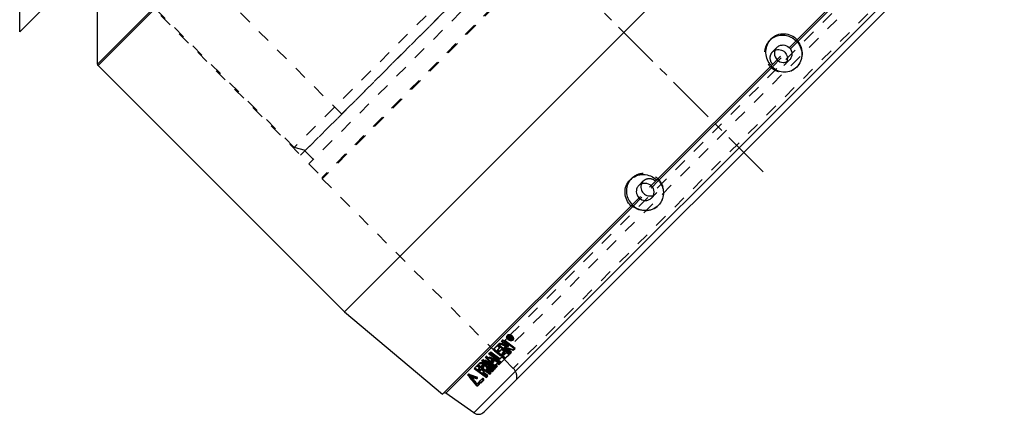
# Model space of a CAD drawing. Header units: millimetres. Extents: x 97 to 877, y 206 to 794.
# Tile 2 of 3: x 383 to 876, y 206 to 404. Entities that reach past the tile are written whole.
import ezdxf

# ---------------------------------------------------------------- set-up
doc = ezdxf.new("R2010")
doc.units = ezdxf.units.MM
doc.header["$LTSCALE"] = 65.185185
doc.linetypes.add('CENTER', pattern=[0.6, 0.375, -0.075, 0.075, -0.075])
doc.linetypes.add('HIDDEN', pattern=[0.2, 0.1, -0.1])
doc.layers.get('0').update_dxf_attribs({"linetype": 'CONTINUOUS'})
for name, color, linetype in [('FASEN', 7, 'CONTINUOUS'), ('KOERPER', 7, 'CONTINUOUS'), ('KONST.EL_MIT_GEO', 7, 'CONTINUOUS')]:
    doc.layers.add(name, color=color, linetype=linetype)

msp = doc.modelspace()

# ---------------------------------------------------------------- linework, layer by layer
at = {"color": 2, "linetype": 'CENTER'}
msp.add_line((755.69, 327.81), (488.42, 595.08), dxfattribs=at)
at = {"layer": 'FASEN', "color": 8, "linetype": 'HIDDEN'}
for p, q in [((743.43, 562.81), (520.69, 340.07)), ((744.93, 557.23), (526.27, 338.57)), ((526.27, 338.57), (520.69, 340.07))]:
    msp.add_line(p, q, dxfattribs=at)
at = {"layer": 'KOERPER', "color": 8, "linetype": 'HIDDEN'}
for q in [(726.74, 539.05), (444.99, 456.21)]:
    msp.add_line((544.45, 356.76), q, dxfattribs=at)
at = {"layer": 'KONST.EL_MIT_GEO', "color": 7, "linetype": 'Continuous'}
for p, q in [((383.11, 397.98), (383.11, 793.39)), ((701.65, 661.45), (422.05, 381.85)), ((702.36, 661.15), (422.35, 381.14)), ((545.8, 257.69), (825.81, 537.7)), ((772.62, 394.01), (867.11, 488.49)), ((866.64, 486.85), (773, 393.22)), ((610.68, 207.04), (876.46, 472.82)), ((615.8, 207.48), (876.02, 467.7)), ((383.11, 397.98), (406.35, 421.22)), ((422.05, 381.85), (422.05, 414.72)), ((422.35, 381.14), (545.8, 257.69)), ((759.74, 381.12), (702.38, 323.76)), ((760.08, 380.29), (703.21, 323.42)), ((689.49, 310.88), (595.01, 216.39)), ((690.28, 310.5), (596.65, 216.86)), ((545.8, 257.69), (595.01, 216.39)), ((624.49, 242.8), (625.21, 243.52)), ((627.9, 240.23), (624.49, 242.8)), ((624.84, 243.03), (628.12, 240.57)), ((631.17, 239.03), (625.21, 243.52)), ((627.63, 245.36), (627.57, 245.27)), ((627.78, 245.6), (627.72, 245.51)), ((627.79, 244.92), (627.98, 245.11)), ((629.36, 243.73), (627.79, 244.92)), ((628.14, 244.88), (628.32, 245.13)), ((628.2, 244.94), (628.14, 244.88)), ((628.59, 244.54), (628.14, 244.88)), ((628.38, 244.92), (628.46, 245.04)), ((628.6, 244.75), (628.38, 244.92)), ((628.73, 244.87), (628.5, 245.04)), ((628.59, 244.54), (628.65, 244.6)), ((628.6, 244.75), (628.7, 244.89)), ((628.65, 244.6), (628.73, 244.72)), ((628.81, 244.37), (628.97, 244.57)), ((628.88, 244.43), (628.81, 244.37)), ((629.49, 243.86), (628.81, 244.37)), ((629, 244.36), (628.88, 244.43)), ((628.92, 244.61), (629.06, 244.53)), ((629.63, 244), (629, 244.36)), ((629.06, 244.53), (629.2, 244.45)), ((629.2, 244.45), (629.34, 244.37)), ((629.34, 244.37), (629.48, 244.29)), ((629.36, 243.73), (629.51, 243.96)), ((629.49, 243.86), (629.36, 243.73)), ((629.48, 244.29), (629.62, 244.21)), ((629.62, 244.21), (629.76, 244.13)), ((629.76, 244.13), (629.63, 244)), ((629.63, 244), (629.7, 244.11)), ((629.96, 243.76), (630.07, 243.93)), ((618.22, 236.53), (618.86, 237.17)), ((623.51, 233.74), (618.86, 237.17)), ((620.39, 238.71), (622.32, 240.63)), ((626.38, 234.25), (620.39, 238.71)), ((620.62, 239.06), (626.61, 234.6)), ((623.67, 239.62), (622.32, 240.63)), ((623.67, 239.62), (622.42, 238.37)), ((623.38, 237.65), (622.42, 238.37)), ((622.66, 240.98), (623.36, 241.68)), ((628.64, 236.5), (622.66, 240.98)), ((623.02, 241.22), (628.86, 236.85)), ((623.38, 237.65), (624.51, 238.79)), ((625.87, 237.77), (624.51, 238.79)), ((625.87, 237.77), (624.74, 236.64)), ((624.88, 241.19), (625.88, 240.87)), ((625.7, 235.93), (626.94, 237.17)), ((625.88, 240.87), (626.89, 240.55)), ((625.92, 239.76), (626.13, 240.1)), ((629.33, 237.2), (625.92, 239.76)), ((626.42, 239.6), (625.92, 239.76)), ((626.92, 239.44), (626.42, 239.6)), ((626.89, 240.55), (627.4, 240.39)), ((628.29, 236.16), (626.94, 237.17)), ((627.4, 240.39), (627.9, 240.23)), ((627.9, 240.23), (628.12, 240.57)), ((628.15, 239.46), (628.65, 239.3)), ((629.33, 237.2), (628.64, 236.5)), ((628.65, 239.3), (629.15, 239.14)), ((631.17, 239.03), (630.45, 238.32)), ((614.69, 233), (615.28, 233.59)), ((620.72, 228.58), (614.69, 233)), ((615.05, 233.28), (620.96, 228.95)), ((621.3, 229.17), (615.28, 233.59)), ((616.44, 234.75), (617.01, 235.32)), ((618.16, 232.99), (616.44, 234.75)), ((616.68, 235.11), (617.82, 233.94)), ((617.01, 235.32), (618.54, 234.53)), ((617.82, 233.94), (618.4, 233.35)), ((618.55, 232.59), (618.16, 232.99)), ((624.23, 232.09), (618.22, 236.53)), ((618.4, 233.35), (618.97, 232.76)), ((618.54, 234.53), (620.08, 233.75)), ((618.73, 232.4), (618.55, 232.59)), ((618.58, 236.8), (624.46, 232.45)), ((619.3, 231.81), (618.73, 232.4)), ((618.97, 232.76), (620.11, 231.59)), ((619.19, 233.22), (619.43, 233.58)), ((620.59, 232.5), (619.19, 233.22)), ((619.43, 233.58), (620.67, 232.94)), ((620.06, 232.32), (620.24, 232.14)), ((620.08, 233.75), (620.84, 233.35)), ((620.24, 232.14), (620.59, 232.5)), ((620.59, 232.5), (620.83, 232.86)), ((620.67, 232.94), (620.83, 232.86)), ((620.84, 233.35), (621.61, 232.96)), ((621.61, 232.96), (622.38, 232.56)), ((622.15, 231.69), (622.39, 232.05)), ((622.3, 231.97), (622.39, 232.05)), ((622.38, 232.56), (623.15, 232.17)), ((622.39, 232.05), (622.63, 231.93)), ((622.63, 231.93), (623.25, 231.61)), ((623.15, 232.17), (623.7, 231.89)), ((623.51, 233.74), (624.7, 234.93)), ((623.7, 231.89), (623.91, 231.78)), ((626.05, 233.92), (624.23, 232.09)), ((626.05, 233.92), (624.7, 234.93)), ((625.7, 235.93), (624.74, 236.64)), ((628.29, 236.16), (626.38, 234.25)), ((610.89, 229.2), (612.3, 230.61)), ((610.89, 229.2), (616.94, 224.81)), ((611.14, 229.58), (617.2, 225.18)), ((612.3, 230.61), (613.67, 229.62)), ((612.58, 230.89), (613.28, 231.59)), ((612.58, 230.89), (618.62, 226.48)), ((613.67, 229.62), (612.78, 228.73)), ((612.78, 228.73), (613.75, 228.02)), ((612.96, 231.16), (618.87, 226.85)), ((613.75, 228.02), (614.55, 228.82)), ((614.5, 230.44), (614.74, 230.81)), ((614.65, 230.6), (614.5, 230.44)), ((614.5, 230.44), (615.46, 229.73)), ((614.55, 228.82), (615.92, 227.83)), ((614.65, 230.6), (614.9, 230.96)), ((614.74, 230.81), (614.9, 230.96)), ((615.92, 227.83), (615.12, 227.03)), ((615.12, 227.03), (617.46, 225.33)), ((615.46, 229.73), (615.62, 229.89)), ((615.62, 229.89), (615.86, 230.26)), ((616.83, 228.74), (616.98, 228.96)), ((617.02, 228.93), (616.83, 228.74)), ((616.83, 228.74), (619.17, 227.03)), ((616.97, 229.85), (617.54, 229.59)), ((617.02, 228.93), (617.27, 229.3)), ((617.48, 228.72), (617.02, 228.93)), ((617.08, 229.11), (617.27, 229.3)), ((617.27, 229.3), (617.89, 229.02)), ((617.95, 228.51), (617.48, 228.72)), ((617.54, 229.59), (618.12, 229.33)), ((617.89, 229.02), (618.19, 228.88)), ((618.87, 228.09), (617.95, 228.51)), ((618.12, 229.33), (618.7, 229.07)), ((618.19, 228.88), (619.12, 228.46)), ((619.17, 227.03), (618.62, 226.48)), ((618.7, 229.07), (619.27, 228.81)), ((619.34, 227.88), (618.87, 228.09)), ((619.12, 228.46), (619.43, 228.32)), ((619.27, 228.81), (620.21, 228.39)), ((619.59, 231.52), (619.3, 231.81)), ((619.8, 227.67), (619.34, 227.88)), ((619.43, 228.32), (619.74, 228.18)), ((619.87, 231.22), (619.59, 231.52)), ((619.74, 228.18), (620.05, 228.04)), ((620.43, 228.3), (619.8, 227.67)), ((620.45, 230.64), (619.87, 231.22)), ((620.11, 231.59), (621.26, 230.41)), ((620.21, 228.39), (620.43, 228.3)), ((621.6, 229.46), (620.45, 230.64)), ((621.3, 229.17), (620.72, 228.58)), ((621.26, 230.41), (621.84, 229.83)), ((622.15, 231.69), (621.4, 230.94)), ((621.4, 230.94), (621.5, 231.09)), ((621.4, 230.94), (621.54, 230.8)), ((621.54, 230.8), (621.95, 230.37)), ((622.23, 230.09), (621.6, 229.46)), ((621.95, 230.37), (622.09, 230.23)), ((622.09, 230.23), (622.23, 230.09)), ((622.34, 231.6), (622.15, 231.69)), ((623.26, 231.12), (622.34, 231.6)), ((623.25, 231.61), (623.49, 231.48)), ((623.91, 231.78), (623.26, 231.12)), ((607.79, 225.82), (607.96, 226.07)), ((608.24, 225.26), (607.79, 225.82)), ((608.01, 226.04), (608.62, 225.81)), ((608.62, 225.81), (609.05, 225.65)), ((608.8, 225.28), (609.06, 225.66)), ((609.33, 225.08), (608.8, 225.28)), ((609.05, 225.65), (609.84, 225.35)), ((610.37, 224.69), (609.33, 225.08)), ((609.51, 224.38), (609.86, 223.93)), ((610.02, 223.02), (609.57, 223.58)), ((609.84, 225.35), (610.46, 225.12)), ((609.86, 223.93), (610.22, 223.48)), ((610.22, 223.48), (610.57, 223.04)), ((610.9, 224.49), (610.37, 224.69)), ((610.46, 225.12), (611.07, 224.89)), ((611.95, 224.1), (610.9, 224.49)), ((611.07, 224.89), (611.68, 224.66)), ((611.95, 224.1), (612.13, 224.36)), ((613.3, 222.54), (614.67, 223.92)), ((615.47, 223.34), (614.1, 221.97)), ((617.46, 225.33), (616.94, 224.81)), ((611.62, 221.03), (611.37, 221.35)), ((611.82, 220.79), (611.62, 221.03)), ((611.82, 220.79), (612.08, 221.17)), ((612.01, 221.25), (612.51, 221.76)), ((613.32, 221.18), (612.56, 220.43)), ((610.68, 207.04), (596.65, 216.86))]:
    msp.add_line(p, q, dxfattribs=at)
at = {"layer": 'KONST.EL_MIT_GEO', "color": 8, "linetype": 'HIDDEN'}
for p, q in [((523.88, 336.18), (747.32, 559.62)), ((751.7, 555.52), (527.98, 331.8)), ((758.42, 548.81), (534.69, 325.08)), ((759.13, 548.81), (534.69, 324.37)), ((847.87, 459.36), (624.14, 235.63)), ((845.4, 462.54), (627.98, 245.11)), ((854.18, 453.05), (630.45, 229.32)), ((451.4, 409.36), (520.69, 340.07)), ((453.87, 406.18), (523.88, 336.18)), ((758.94, 393.76), (759.7, 394.52)), ((759.74, 381.12), (772.62, 394.01)), ((760.08, 380.29), (773, 393.22)), ((760.24, 387.92), (762.51, 390.19)), ((766.54, 381.63), (768.81, 383.9)), ((772.38, 380.32), (772.44, 380.38)), ((526, 338.3), (530.24, 334.06)), ((527.98, 331.79), (534.69, 325.08)), ((534.69, 325.08), (534.69, 324.37)), ((534.69, 324.37), (620.96, 238.1)), ((689.74, 324.56), (688.98, 323.8)), ((689.49, 310.88), (702.38, 323.76)), ((690.28, 310.5), (703.21, 323.42)), ((695.58, 323.26), (693.31, 320.99)), ((701.87, 316.96), (699.6, 314.69)), ((703.18, 311.12), (703.12, 311.06)), ((627.79, 244.92), (620.96, 238.1)), ((623.58, 242.02), (622.89, 241.32)), ((623.36, 241.68), (623.58, 242.02)), ((624.49, 242.8), (624.71, 243.14)), ((625.43, 243.86), (624.71, 243.14)), ((624.71, 243.14), (624.84, 243.03)), ((625.21, 243.52), (625.43, 243.86)), ((631.38, 239.37), (625.43, 243.86)), ((627.42, 245.83), (627.21, 245.5)), ((627.72, 245.51), (627.63, 245.36)), ((627.79, 244.92), (628, 245.25)), ((627.98, 245.11), (628.19, 245.44)), ((628.19, 245.44), (628, 245.25)), ((628, 245.25), (629.57, 244.06)), ((628.32, 245.13), (628.41, 245.27)), ((628.35, 245.21), (628.41, 245.27)), ((628.8, 244.87), (628.35, 245.21)), ((628.46, 245.04), (628.59, 245.25)), ((628.5, 245.04), (628.71, 245.37)), ((628.59, 245.25), (628.81, 245.08)), ((628.59, 244.54), (628.65, 244.6)), ((628.7, 244.89), (628.81, 245.08)), ((628.94, 245.2), (628.71, 245.37)), ((628.73, 244.87), (628.94, 245.2)), ((628.73, 244.72), (628.86, 244.93)), ((628.86, 244.93), (628.8, 244.87)), ((628.92, 244.61), (629.13, 244.93)), ((628.97, 244.57), (629.09, 244.76)), ((629.02, 244.7), (629.09, 244.76)), ((629.7, 244.19), (629.02, 244.7)), ((629.09, 244.76), (629.22, 244.68)), ((629.97, 244.46), (629.13, 244.93)), ((629.22, 244.68), (629.84, 244.33)), ((629.49, 243.86), (629.7, 244.19)), ((629.51, 243.96), (629.57, 244.06)), ((629.57, 244.06), (629.7, 244.19)), ((629.7, 244.11), (629.84, 244.33)), ((629.76, 244.13), (629.97, 244.46)), ((629.84, 244.33), (629.97, 244.46)), ((630.07, 243.93), (630.17, 244.09)), ((630.32, 243.53), (630.53, 243.86)), ((618.22, 236.53), (618.46, 236.89)), ((619.1, 237.53), (618.46, 236.89)), ((618.46, 236.89), (618.58, 236.8)), ((618.86, 237.17), (619.1, 237.53)), ((623.74, 234.09), (619.1, 237.53)), ((620.39, 238.71), (620.62, 239.06)), ((622.54, 240.97), (620.62, 239.06)), ((620.96, 238.1), (624.14, 235.63)), ((622.32, 240.63), (622.54, 240.97)), ((622.42, 238.37), (622.65, 238.71)), ((623.89, 239.96), (622.54, 240.97)), ((622.65, 238.71), (623.89, 239.96)), ((623.61, 238), (622.65, 238.71)), ((622.66, 240.98), (622.89, 241.32)), ((622.89, 241.32), (623.02, 241.22)), ((623.38, 237.65), (623.61, 238)), ((624.74, 239.13), (623.61, 238)), ((623.67, 239.62), (623.89, 239.96)), ((624.51, 238.79), (624.74, 239.13)), ((626.09, 238.12), (624.74, 239.13)), ((624.74, 236.64), (624.96, 236.99)), ((624.96, 236.99), (626.09, 238.12)), ((625.92, 236.27), (624.96, 236.99)), ((625.87, 237.77), (626.09, 238.12)), ((627.16, 237.52), (625.92, 236.27)), ((629.55, 237.54), (626.13, 240.1)), ((626.94, 237.17), (627.16, 237.52)), ((628.52, 236.5), (627.16, 237.52)), ((628.64, 236.5), (628.86, 236.85)), ((628.86, 236.85), (629.55, 237.54)), ((629.33, 237.2), (629.55, 237.54)), ((630.45, 238.32), (630.67, 238.65)), ((630.67, 238.65), (631.38, 239.37)), ((631.17, 239.03), (631.38, 239.37)), ((613.53, 231.96), (612.82, 231.26)), ((613.28, 231.59), (613.53, 231.96)), ((614.69, 233), (614.93, 233.37)), ((615.52, 233.95), (614.93, 233.37)), ((614.93, 233.37), (615.05, 233.28)), ((615.28, 233.59), (615.52, 233.95)), ((621.54, 229.53), (615.52, 233.95)), ((616.44, 234.75), (616.68, 235.11)), ((617.25, 235.68), (616.68, 235.11)), ((617.01, 235.32), (617.25, 235.68)), ((620.24, 232.14), (620.47, 232.5)), ((620.83, 232.86), (620.47, 232.5)), ((621.64, 231.3), (622.3, 231.97)), ((623.49, 231.48), (624.15, 232.14)), ((623.51, 233.74), (623.74, 234.09)), ((624.93, 235.28), (623.74, 234.09)), ((623.91, 231.78), (624.15, 232.14)), ((630.45, 229.32), (624.14, 235.63)), ((624.23, 232.09), (624.46, 232.45)), ((624.46, 232.45), (626.28, 234.27)), ((624.7, 234.93), (624.93, 235.28)), ((626.28, 234.27), (624.93, 235.28)), ((625.7, 235.93), (625.92, 236.27)), ((626.05, 233.92), (626.28, 234.27)), ((626.38, 234.25), (626.61, 234.6)), ((626.61, 234.6), (628.52, 236.5)), ((628.29, 236.16), (628.52, 236.5)), ((610.89, 229.2), (611.14, 229.58)), ((612.55, 230.99), (611.14, 229.58)), ((612.3, 230.61), (612.55, 230.99)), ((613.92, 229.99), (612.55, 230.99)), ((612.58, 230.89), (612.82, 231.26)), ((612.78, 228.73), (613.03, 229.1)), ((612.82, 231.26), (612.96, 231.16)), ((613.03, 229.1), (613.92, 229.99)), ((614, 228.4), (613.03, 229.1)), ((613.67, 229.62), (613.92, 229.99)), ((613.75, 228.02), (614, 228.4)), ((614.8, 229.19), (614, 228.4)), ((614.55, 228.82), (614.8, 229.19)), ((615.71, 230.1), (614.74, 230.81)), ((616.17, 228.2), (614.8, 229.19)), ((615.12, 227.03), (615.37, 227.4)), ((615.37, 227.4), (616.17, 228.2)), ((617.71, 225.7), (615.37, 227.4)), ((615.46, 229.73), (615.71, 230.1)), ((615.86, 230.26), (615.71, 230.1)), ((615.92, 227.83), (616.17, 228.2)), ((616.97, 229.85), (617.21, 230.22)), ((616.98, 228.96), (617.08, 229.11)), ((619.41, 227.4), (617.08, 229.11)), ((618.87, 226.85), (619.41, 227.4)), ((619.17, 227.03), (619.41, 227.4)), ((619.8, 227.67), (620.05, 228.04)), ((620.05, 228.04), (620.67, 228.66)), ((620.43, 228.3), (620.67, 228.66)), ((620.72, 228.58), (620.96, 228.95)), ((620.96, 228.95), (621.54, 229.53)), ((621.3, 229.17), (621.54, 229.53)), ((621.5, 231.09), (621.64, 231.3)), ((621.6, 229.46), (621.84, 229.83)), ((621.84, 229.83), (622.47, 230.45)), ((622.23, 230.09), (622.47, 230.45)), ((623.26, 231.12), (623.49, 231.48)), ((607.99, 226.42), (607.73, 226.04)), ((607.96, 226.07), (608.05, 226.2)), ((608.01, 226.04), (608.27, 226.42)), ((608.05, 226.2), (608.26, 225.95)), ((608.94, 225.08), (609.38, 224.52)), ((609.06, 225.66), (609.41, 225.53)), ((609.38, 224.52), (609.83, 223.96)), ((609.83, 223.96), (610.28, 223.4)), ((610.28, 223.4), (610.73, 222.84)), ((610.73, 222.84), (610.92, 222.6)), ((611.16, 224.87), (611.85, 224.61)), ((611.68, 224.66), (611.94, 225.04)), ((611.85, 224.61), (612.2, 224.48)), ((612.13, 224.36), (612.2, 224.48)), ((612.22, 224.1), (612.48, 224.48)), ((612.77, 222.14), (612.27, 221.63)), ((612.51, 221.76), (612.77, 222.14)), ((613.3, 222.54), (613.56, 222.92)), ((614.93, 224.3), (613.56, 222.92)), ((614.1, 221.97), (614.36, 222.35)), ((614.36, 222.35), (615.73, 223.72)), ((614.67, 223.92), (614.93, 224.3)), ((615.47, 223.34), (615.73, 223.72)), ((616.94, 224.81), (617.2, 225.18)), ((617.2, 225.18), (617.71, 225.7)), ((617.46, 225.33), (617.71, 225.7)), ((618.62, 226.48), (618.87, 226.85)), ((612.01, 221.25), (612.27, 221.63)), ((612.01, 221.26), (612.08, 221.17)), ((612.56, 220.43), (612.82, 220.81)), ((612.82, 220.81), (613.58, 221.56)), ((613.32, 221.18), (613.58, 221.56))]:
    msp.add_line(p, q, dxfattribs=at)
for centre, radius, start, end in [((765.26, 387.43), 8.94, 122.5165, 131.9038), ((765.15, 387.55), 8.78, 131.9203, 134.9964), ((696.07, 318.24), 8.94, 138.094, 147.4835), ((695.95, 318.35), 8.78, 135.0036, 138.0776), ((1059.36, 1599.65), 1425.86, 252.20428, 252.39558), ((629.79, 246.21), 2.71, 221.8725, 227.3479), ((629.88, 246.3), 2.83, 227.3179, 232.9035), ((629.95, 246.4), 2.95, 232.9356, 238.3705), ((629.85, 246.12), 2.66, 248.466, 254.0623), ((629.7, 245.47), 2, 260.3464, 264.9515), ((628.26, 243.7), 2.22, 52.8321, 58.3892), ((628.31, 243.77), 2.13, 47.0919, 52.7965), ((626.21, 225.07), 6, 347.231, 45), ((818.91, 782.56), 594.7, 249.25599, 249.63406), ((852.25, 415.81), 308.7, 218.0209, 218.9761), ((818.84, 777.27), 590.15, 249.21409, 249.39505), ((850.69, 416.43), 308.32, 218.9515, 219.2737), ((596.07, 216.04), 1, 99.4444, 135)]:
    msp.add_arc(centre, radius, start, end, dxfattribs=at)
at = {"layer": 'KONST.EL_MIT_GEO', "color": 7, "linetype": 'Continuous'}
for centre, radius, start, end in [((423.05, 381.85), 1, 180, 225), ((766.76, 387.83), 9.72, 218.7822, 223.6918), ((761.79, 382.14), 2.52, 223.7694, 227.2839), ((696.2, 316.95), 9.54, 37.9802, 42.7211), ((686.91, 306.13), 5.52, 52.3232, 53.946), ((629.48, 245.78), 2.56, 219.1472, 223.319), ((629.61, 245.9), 2.75, 223.311, 228.0454), ((629.23, 245.41), 1.86, 216.2657, 221.9913), ((629.66, 245.95), 2.82, 228.0267, 232.8995), ((629.39, 245.55), 2.08, 221.9598, 227.378), ((629.72, 246.04), 2.92, 232.9308, 237.7536), ((629.45, 245.62), 2.16, 227.3493, 232.8888), ((629.5, 245.69), 2.26, 232.9236, 238.4879), ((629.43, 245.47), 2.02, 248.7996, 254.5206), ((627.88, 243.16), 2.75, 66.9171, 71.8822), ((627.81, 242.99), 2.93, 62.3297, 66.9321), ((628.03, 243.34), 2.25, 52.8725, 63.7804), ((627.79, 242.96), 2.98, 57.7326, 62.3498), ((627.86, 243.06), 2.85, 52.8129, 57.7551), ((628.11, 243.45), 2.12, 47.1545, 52.7957), ((627.92, 243.14), 2.75, 47.7864, 52.7788), ((627.96, 243.18), 2.69, 42.9712, 47.8049), ((628.1, 243.31), 2.51, 38.0364, 42.9907), ((613, 227.05), 4.9, 54.2679, 57.7592), ((613.15, 227.25), 4.66, 47.0118, 54.3284), ((613.57, 227.7), 4.04, 43.0019, 46.9841), ((849.56, 415.16), 307.08, 218.2004, 218.6013), ((850.74, 416.47), 308.38, 218.1573, 218.3622), ((851.16, 414.57), 307.52, 217.9912, 218.2043), ((849.51, 415.13), 307.02, 218.735, 219.136), ((851.05, 414.49), 307.38, 218.524, 218.9504), ((612.23, 220.47), 1.39, 50.4316, 57.4118), ((596.07, 216.04), 1, 55, 99.4444), ((612.97, 210.31), 4, 235, 315)]:
    msp.add_arc(centre, radius, start, end, dxfattribs=at)
for points, knots in [([(759.7, 394.52), (760.55, 395.36), (762.6, 396.72), (766.23, 397.32), (769.84, 396.45), (771.87, 394.99), (772.72, 394.1)], [0, 0, 0, 0, 0.24738, 0.49447, 0.744918, 1, 1, 1, 1]), ([(760.45, 394.97), (762.19, 396.08), (766.63, 397.06), (770.66, 395.02), (772.15, 393.53)], [0, 0, 0, 0, 0.494744, 1, 1, 1, 1]), ([(759.19, 381.75), (758.46, 382.66), (757.31, 384.77), (756.81, 388.3), (757.58, 391.76), (758.9, 393.72), (759.7, 394.52)], [0, 0, 0, 0, 0.252618, 0.504661, 0.754212, 1, 1, 1, 1]), ([(762.51, 390.19), (762.12, 389.79), (761.48, 388.82), (761.06, 386.55), (762.29, 383.67), (765.17, 382.45), (767.44, 382.86), (768.41, 383.5), (768.81, 383.9)], [0, 0, 0, 0, 0.124141, 0.24948, 0.5, 0.75052, 0.875859, 1, 1, 1, 1]), ([(762.51, 390.19), (762.91, 390.58), (763.88, 391.22), (766.15, 391.64), (769.03, 390.41), (770.25, 387.53), (769.84, 385.26), (769.2, 384.29), (768.81, 383.9)], [0, 0, 0, 0, 0.124141, 0.24948, 0.5, 0.75052, 0.875859, 1, 1, 1, 1]), ([(772.15, 393.53), (773.02, 392.66), (774.44, 390.57), (775.24, 386.9), (774.58, 383.24), (773.22, 381.17), (772.38, 380.32)], [0, 0, 0, 0, 0.253989, 0.505664, 0.753985, 1, 1, 1, 1]), ([(773, 393.22), (773.72, 392.29), (774.83, 390.17), (775.33, 386.63), (774.56, 383.16), (773.24, 381.19), (772.44, 380.38)], [0, 0, 0, 0, 0.251914, 0.504385, 0.75418, 1, 1, 1, 1]), ([(773, 393.22), (772.88, 393.38), (772.74, 393.58), (772.56, 393.94), (772.62, 394.01)], [0, 0, 0, 0, 0.676819, 1, 1, 1, 1]), ([(761.61, 388.83), (762.39, 389.15), (764.22, 389.31), (766.61, 387.99), (767.92, 385.61), (767.77, 383.78), (767.44, 382.99)], [0, 0, 0, 0, 0.247772, 0.5, 0.752228, 1, 1, 1, 1]), ([(759.65, 381.03), (759.59, 380.97), (759.71, 380.67), (759.85, 380.52), (759.96, 380.4)], [0, 0, 0, 0, 0.324749, 1, 1, 1, 1]), ([(772.44, 380.38), (771.64, 379.59), (769.71, 378.29), (766.31, 377.6), (762.89, 378.26), (760.92, 379.51), (760.08, 380.29)], [0, 0, 0, 0, 0.249023, 0.497227, 0.747013, 1, 1, 1, 1]), ([(688.98, 323.8), (689.83, 324.65), (691.93, 326.03), (695.62, 326.72), (699.34, 325.99), (701.48, 324.62), (702.38, 323.76)], [0, 0, 0, 0, 0.245802, 0.495553, 0.747692, 1, 1, 1, 1]), ([(689.4, 310.78), (688.51, 311.63), (687.05, 313.66), (686.18, 317.27), (686.78, 320.9), (688.14, 322.95), (688.98, 323.8)], [0, 0, 0, 0, 0.255077, 0.505527, 0.752618, 1, 1, 1, 1]), ([(688.53, 323.05), (687.42, 321.31), (686.44, 316.87), (688.48, 312.84), (689.97, 311.35)], [0, 0, 0, 0, 0.494744, 1, 1, 1, 1]), ([(693.31, 320.99), (692.92, 320.59), (692.28, 319.62), (691.86, 317.35), (693.09, 314.47), (695.97, 313.25), (698.24, 313.66), (699.21, 314.3), (699.6, 314.69)], [0, 0, 0, 0, 0.124141, 0.24948, 0.5, 0.75052, 0.875859, 1, 1, 1, 1]), ([(693.31, 320.99), (693.71, 321.38), (694.68, 322.02), (696.95, 322.44), (699.83, 321.21), (701.05, 318.33), (700.64, 316.06), (700, 315.09), (699.6, 314.69)], [0, 0, 0, 0, 0.124141, 0.24948, 0.5, 0.75052, 0.875859, 1, 1, 1, 1]), ([(694.67, 321.89), (694.35, 321.11), (694.19, 319.28), (695.51, 316.89), (697.89, 315.58), (699.72, 315.73), (700.51, 316.06)], [0, 0, 0, 0, 0.247772, 0.5, 0.752228, 1, 1, 1, 1]), ([(703.21, 323.42), (703.08, 323.57), (702.9, 323.74), (702.54, 323.92), (702.47, 323.85)], [0, 0, 0, 0, 0.67583, 1, 1, 1, 1]), ([(703.72, 322.82), (704.38, 321.97), (705.42, 320.04), (705.86, 316.79), (705.11, 313.61), (703.87, 311.82), (703.12, 311.06)], [0, 0, 0, 0, 0.252588, 0.502272, 0.750677, 1, 1, 1, 1]), ([(689.49, 310.88), (689.55, 310.93), (689.85, 310.81), (690.02, 310.69), (690.16, 310.59)], [0, 0, 0, 0, 0.323187, 1, 1, 1, 1]), ([(689.97, 311.35), (690.84, 310.48), (692.93, 309.06), (696.6, 308.26), (700.26, 308.92), (702.33, 310.28), (703.18, 311.12)], [0, 0, 0, 0, 0.253989, 0.505664, 0.753985, 1, 1, 1, 1]), ([(703.12, 311.06), (702.31, 310.26), (700.34, 308.94), (696.87, 308.17), (693.33, 308.67), (691.21, 309.78), (690.28, 310.5)], [0, 0, 0, 0, 0.245819, 0.495614, 0.748083, 1, 1, 1, 1]), ([(627.12, 244.87), (627.11, 244.93), (627.08, 245.14), (627.13, 245.37), (627.21, 245.5)], [0, 0, 0, 0, 0.272234, 1, 1, 1, 1]), ([(627.49, 244.16), (627.44, 244.22), (627.28, 244.43), (627.16, 244.68), (627.12, 244.87)], [0, 0, 0, 0, 0.273167, 1, 1, 1, 1]), ([(627.21, 245.5), (627.34, 245.7), (627.89, 245.97), (628.44, 245.87), (628.74, 245.78)], [0, 0, 0, 0, 0.431459, 1, 1, 1, 1]), ([(627.34, 245.65), (627.32, 245.59), (627.27, 245.29), (627.38, 244.98), (627.5, 244.77)], [0, 0, 0, 0, 0.222849, 1, 1, 1, 1]), ([(627.57, 245.27), (627.54, 245.22), (627.43, 244.96), (627.52, 244.65), (627.63, 244.46)], [0, 0, 0, 0, 0.22289, 1, 1, 1, 1]), ([(628.65, 245.51), (628.59, 245.53), (628.36, 245.58), (628.11, 245.58), (627.94, 245.53)], [0, 0, 0, 0, 0.27521, 1, 1, 1, 1]), ([(627.98, 245.11), (628.04, 245.16), (628.17, 245.18), (628.28, 245.15), (628.31, 245.14)], [0, 0, 0, 0, 0.702984, 1, 1, 1, 1]), ([(630.32, 243.53), (630.27, 243.44), (629.92, 243.11), (629.38, 243.12), (629.03, 243.2)], [0, 0, 0, 0, 0.214465, 1, 1, 1, 1]), ([(629.96, 243.76), (630.07, 243.92), (630.06, 244.46), (629.75, 244.83), (629.55, 245.01)], [0, 0, 0, 0, 0.426273, 1, 1, 1, 1]), ([(630.17, 244.09), (630.24, 244.2), (630.27, 244.4), (630.24, 244.58), (630.22, 244.63)], [0, 0, 0, 0, 0.723073, 1, 1, 1, 1]), ([(630.41, 244.16), (630.42, 244.1), (630.45, 243.89), (630.4, 243.66), (630.32, 243.53)], [0, 0, 0, 0, 0.272337, 1, 1, 1, 1]), ([(613.28, 231.59), (613.44, 231.75), (614.03, 231.86), (614.54, 231.71), (614.84, 231.59)], [0, 0, 0, 0, 0.402765, 1, 1, 1, 1]), ([(615.62, 229.89), (615.76, 230.03), (615.35, 230.47), (615.02, 230.63), (614.72, 230.66), (614.65, 230.6)], [0, 0, 0, 0, 0.46036, 0.787913, 1, 1, 1, 1]), ([(615.47, 230.88), (615.41, 230.91), (615.25, 230.99), (614.99, 231.06), (614.9, 230.96)], [0, 0, 0, 0, 0.329274, 1, 1, 1, 1]), ([(615.86, 230.26), (615.89, 230.29), (615.93, 230.44), (615.75, 230.67), (615.58, 230.81), (615.47, 230.88)], [0, 0, 0, 0, 0.156691, 0.517112, 1, 1, 1, 1]), ([(607.79, 225.82), (607.78, 225.84), (607.74, 225.9), (607.7, 226), (607.73, 226.04)], [0, 0, 0, 0, 0.342072, 1, 1, 1, 1]), ([(607.73, 226.04), (607.74, 226.05), (607.83, 226.11), (607.93, 226.07), (608.01, 226.04)], [0, 0, 0, 0, 0.167546, 1, 1, 1, 1]), ([(611.68, 224.66), (611.84, 224.6), (612.03, 224.48), (612.28, 224.19), (612.22, 224.1)], [0, 0, 0, 0, 0.619543, 1, 1, 1, 1]), ([(612.22, 224.1), (612.22, 224.09), (612.13, 224.03), (612.02, 224.07), (611.95, 224.1)], [0, 0, 0, 0, 0.170585, 1, 1, 1, 1]), ([(614.1, 221.97), (614.05, 221.92), (613.82, 221.96), (613.57, 222.12), (613.34, 222.28), (613.26, 222.5), (613.3, 222.54)], [0, 0, 0, 0, 0.194484, 0.522537, 0.835869, 1, 1, 1, 1]), ([(613.55, 222.8), (613.62, 222.63), (613.87, 222.45), (614.15, 222.32), (614.32, 222.31), (614.36, 222.35)], [0, 0, 0, 0, 0.560689, 0.835646, 1, 1, 1, 1]), ([(614.67, 223.92), (614.72, 223.97), (614.96, 223.93), (615.21, 223.78), (615.44, 223.61), (615.52, 223.38), (615.47, 223.34)], [0, 0, 0, 0, 0.197846, 0.522852, 0.832586, 1, 1, 1, 1]), ([(612.08, 221.17), (612.19, 221.04), (612.4, 220.89), (612.66, 220.79), (612.79, 220.78), (612.82, 220.81)], [0, 0, 0, 0, 0.597785, 0.851118, 1, 1, 1, 1]), ([(612.56, 220.43), (612.55, 220.42), (612.47, 220.38), (612.37, 220.42), (612.3, 220.44)], [0, 0, 0, 0, 0.165286, 1, 1, 1, 1]), ([(612.51, 221.76), (612.53, 221.77), (612.64, 221.81), (612.75, 221.76), (612.83, 221.72)], [0, 0, 0, 0, 0.162549, 1, 1, 1, 1])]:
    msp.add_open_spline(points, degree=3, knots=knots, dxfattribs=at)
at = {"layer": 'KONST.EL_MIT_GEO', "color": 8, "linetype": 'HIDDEN'}
for points, knots in [([(758.94, 393.76), (758.1, 392.91), (756.73, 390.84), (756.08, 387.18), (756.88, 383.51), (759, 380.39), (762.13, 378.26), (765.8, 377.46), (769.46, 378.12), (771.53, 379.48), (772.38, 380.32)], [0, 0, 0, 0, 0.123008, 0.247168, 0.373006, 0.5, 0.626994, 0.752832, 0.876992, 1, 1, 1, 1]), ([(760.24, 387.92), (759.85, 387.52), (759.21, 386.55), (758.79, 384.28), (760.02, 381.4), (762.9, 380.18), (765.17, 380.59), (766.14, 381.23), (766.54, 381.63)], [0, 0, 0, 0, 0.124141, 0.24948, 0.5, 0.75052, 0.875859, 1, 1, 1, 1]), ([(689.74, 324.56), (690.59, 325.4), (692.66, 326.77), (696.32, 327.42), (699.99, 326.62), (703.11, 324.5), (705.24, 321.37), (706.04, 317.7), (705.38, 314.04), (704.02, 311.97), (703.18, 311.12)], [0, 0, 0, 0, 0.123008, 0.247168, 0.373006, 0.5, 0.626994, 0.752832, 0.876992, 1, 1, 1, 1]), ([(695.58, 323.26), (695.98, 323.65), (696.95, 324.29), (699.22, 324.71), (702.1, 323.48), (703.32, 320.6), (702.91, 318.33), (702.27, 317.36), (701.87, 316.96)], [0, 0, 0, 0, 0.124141, 0.24948, 0.5, 0.75052, 0.875859, 1, 1, 1, 1]), ([(629.79, 245.66), (629.58, 245.82), (629.14, 246.06), (628.33, 246.3), (627.61, 246.13), (627.42, 245.83)], [0, 0, 0, 0, 0.303055, 0.584908, 1, 1, 1, 1]), ([(627.78, 245.6), (627.66, 245.42), (627.72, 244.8), (628.11, 244.41), (628.35, 244.23)], [0, 0, 0, 0, 0.420034, 1, 1, 1, 1]), ([(628.25, 245.88), (628.2, 245.87), (628.02, 245.83), (627.85, 245.72), (627.78, 245.6)], [0, 0, 0, 0, 0.277501, 1, 1, 1, 1]), ([(628.71, 245.37), (628.67, 245.4), (628.52, 245.49), (628.28, 245.53), (628.19, 245.44)], [0, 0, 0, 0, 0.300059, 1, 1, 1, 1]), ([(628.35, 244.23), (628.66, 244), (629.25, 243.68), (630.02, 243.86), (630.17, 244.09)], [0, 0, 0, 0, 0.583256, 1, 1, 1, 1]), ([(628.86, 244.93), (628.88, 244.94), (628.9, 245), (628.84, 245.04), (628.82, 245.04)], [0, 0, 0, 0, 0.431126, 1, 1, 1, 1]), ([(630.53, 243.86), (630.68, 244.1), (630.61, 244.91), (630.11, 245.42), (629.79, 245.66)], [0, 0, 0, 0, 0.421422, 1, 1, 1, 1]), ([(617.21, 230.22), (617.03, 230.56), (616.46, 231.19), (615.43, 231.86), (614.43, 232.22), (613.71, 232.14), (613.53, 231.96)], [0, 0, 0, 0, 0.265626, 0.567074, 0.828256, 1, 1, 1, 1]), ([(607.99, 226.42), (607.96, 226.38), (607.99, 226.28), (608.04, 226.23), (608.05, 226.2)], [0, 0, 0, 0, 0.657969, 1, 1, 1, 1]), ([(608.27, 226.42), (608.24, 226.43), (608.15, 226.46), (608.02, 226.47), (607.99, 226.42)], [0, 0, 0, 0, 0.348442, 1, 1, 1, 1]), ([(612.48, 224.48), (612.54, 224.56), (612.29, 224.86), (612.1, 224.98), (611.94, 225.04)], [0, 0, 0, 0, 0.379135, 1, 1, 1, 1]), ([(612.2, 224.48), (612.23, 224.47), (612.32, 224.44), (612.45, 224.43), (612.48, 224.48)], [0, 0, 0, 0, 0.344737, 1, 1, 1, 1]), ([(613.58, 221.56), (613.62, 221.61), (613.52, 221.82), (613.3, 221.99), (613.05, 222.14), (612.82, 222.19), (612.77, 222.14)], [0, 0, 0, 0, 0.162553, 0.479512, 0.807325, 1, 1, 1, 1]), ([(615.73, 223.72), (615.77, 223.76), (615.69, 223.98), (615.47, 224.16), (615.22, 224.31), (614.98, 224.35), (614.93, 224.3)], [0, 0, 0, 0, 0.16729, 0.478755, 0.802142, 1, 1, 1, 1])]:
    msp.add_open_spline(points, degree=3, knots=knots, dxfattribs=at)
for points in [[(760.24, 387.92), (760.63, 388.31), (761.1, 388.62), (761.61, 388.83)], [(767.44, 382.99), (767.24, 382.48), (766.92, 382.01), (766.54, 381.63)], [(695.58, 323.26), (695.19, 322.87), (694.88, 322.4), (694.67, 321.89)], [(700.51, 316.06), (701.02, 316.26), (701.49, 316.58), (701.87, 316.96)], [(627.42, 245.83), (627.39, 245.78), (627.36, 245.72), (627.34, 245.65)], [(627.5, 244.77), (627.58, 244.64), (627.67, 244.52), (627.78, 244.4)], [(628.68, 245.88), (628.53, 245.9), (628.39, 245.91), (628.25, 245.88)], [(628.4, 243.88), (628.55, 243.79), (628.71, 243.71), (628.87, 243.64)], [(628.59, 245.25), (628.55, 245.27), (628.45, 245.3), (628.45, 245.26)], [(629.42, 245.59), (629.19, 245.73), (628.94, 245.84), (628.68, 245.88)], [(629.13, 244.93), (629.1, 245.04), (629.02, 245.14), (628.94, 245.2)], [(629.12, 243.56), (629.2, 243.54), (629.28, 243.52), (629.37, 243.5)], [(630.12, 244.89), (630.02, 245.06), (629.9, 245.2), (629.76, 245.33)], [(630.22, 244.63), (630.2, 244.72), (630.16, 244.81), (630.12, 244.89)], [(630.4, 243.71), (630.45, 243.76), (630.49, 243.8), (630.53, 243.86)], [(624.15, 232.14), (621.85, 233.32), (619.55, 234.5), (617.25, 235.68)], [(620.47, 232.5), (620.13, 232.86), (619.78, 233.22), (619.43, 233.58)], [(620.67, 228.66), (619.52, 229.18), (618.37, 229.7), (617.21, 230.22)], [(622.47, 230.45), (622.19, 230.74), (621.91, 231.02), (621.64, 231.3)], [(613.56, 222.92), (613.53, 222.89), (613.53, 222.84), (613.55, 222.8)]]:
    msp.add_open_spline(points, degree=3, dxfattribs=at)
at = {"layer": 'KONST.EL_MIT_GEO', "color": 7, "linetype": 'Continuous'}
for points in [[(627.69, 245.4), (627.65, 245.37), (627.6, 245.32), (627.57, 245.27)], [(627.63, 244.46), (627.66, 244.41), (627.69, 244.36), (627.73, 244.31)], [(627.81, 245.48), (627.77, 245.46), (627.73, 245.43), (627.69, 245.4)], [(627.94, 245.53), (627.9, 245.52), (627.85, 245.5), (627.81, 245.48)], [(629.03, 243.2), (628.72, 243.27), (628.43, 243.4), (628.16, 243.57)], [(628.38, 244.92), (628.33, 244.95), (628.25, 244.98), (628.2, 244.94)], [(628.31, 245.14), (628.38, 245.12), (628.45, 245.09), (628.5, 245.04)], [(628.32, 243.77), (628.44, 243.7), (628.57, 243.64), (628.69, 243.59)], [(628.65, 244.6), (628.69, 244.64), (628.64, 244.72), (628.6, 244.75)], [(629.03, 245.37), (628.91, 245.43), (628.78, 245.48), (628.65, 245.51)], [(628.73, 244.87), (628.82, 244.81), (628.9, 244.71), (628.92, 244.61)], [(628.89, 243.52), (628.95, 243.51), (629.01, 243.49), (629.08, 243.48)], [(629.08, 243.48), (629.25, 243.45), (629.42, 243.45), (629.59, 243.5)], [(629.53, 243.48), (629.7, 243.47), (629.87, 243.48), (630.04, 243.52)], [(629.59, 243.5), (629.68, 243.52), (629.77, 243.57), (629.84, 243.63)], [(629.84, 243.63), (629.89, 243.66), (629.93, 243.71), (629.96, 243.76)], [(630.04, 243.52), (630.17, 243.56), (630.3, 243.62), (630.4, 243.71)], [(630.07, 244.85), (630.15, 244.75), (630.23, 244.63), (630.29, 244.5)], [(630.29, 244.5), (630.35, 244.39), (630.39, 244.28), (630.41, 244.16)], [(623.36, 241.68), (623.87, 241.51), (624.37, 241.35), (624.88, 241.19)], [(626.13, 240.1), (626.81, 239.89), (627.48, 239.67), (628.15, 239.46)], [(628.94, 238.8), (628.26, 239.01), (627.59, 239.23), (626.92, 239.44)], [(630.45, 238.32), (629.95, 238.48), (629.44, 238.64), (628.94, 238.8)], [(629.15, 239.14), (629.66, 238.98), (630.16, 238.81), (630.67, 238.65)], [(619.19, 233.22), (619.48, 232.92), (619.77, 232.62), (620.06, 232.32)], [(614.84, 231.59), (615.11, 231.49), (615.37, 231.35), (615.62, 231.2)], [(616.53, 230.45), (616.64, 230.33), (616.75, 230.2), (616.84, 230.06)], [(616.84, 230.06), (616.89, 229.99), (616.93, 229.92), (616.97, 229.85)], [(612.3, 220.44), (612.12, 220.52), (611.95, 220.64), (611.82, 220.79)], [(612.83, 221.72), (612.88, 221.7), (612.93, 221.67), (612.98, 221.64)], [(613.11, 221.54), (613.19, 221.48), (613.26, 221.41), (613.31, 221.33)], [(613.31, 221.33), (613.33, 221.29), (613.35, 221.22), (613.32, 221.18)]]:
    msp.add_open_spline(points, degree=3, dxfattribs=at)

doc.saveas('drawing.dxf')
